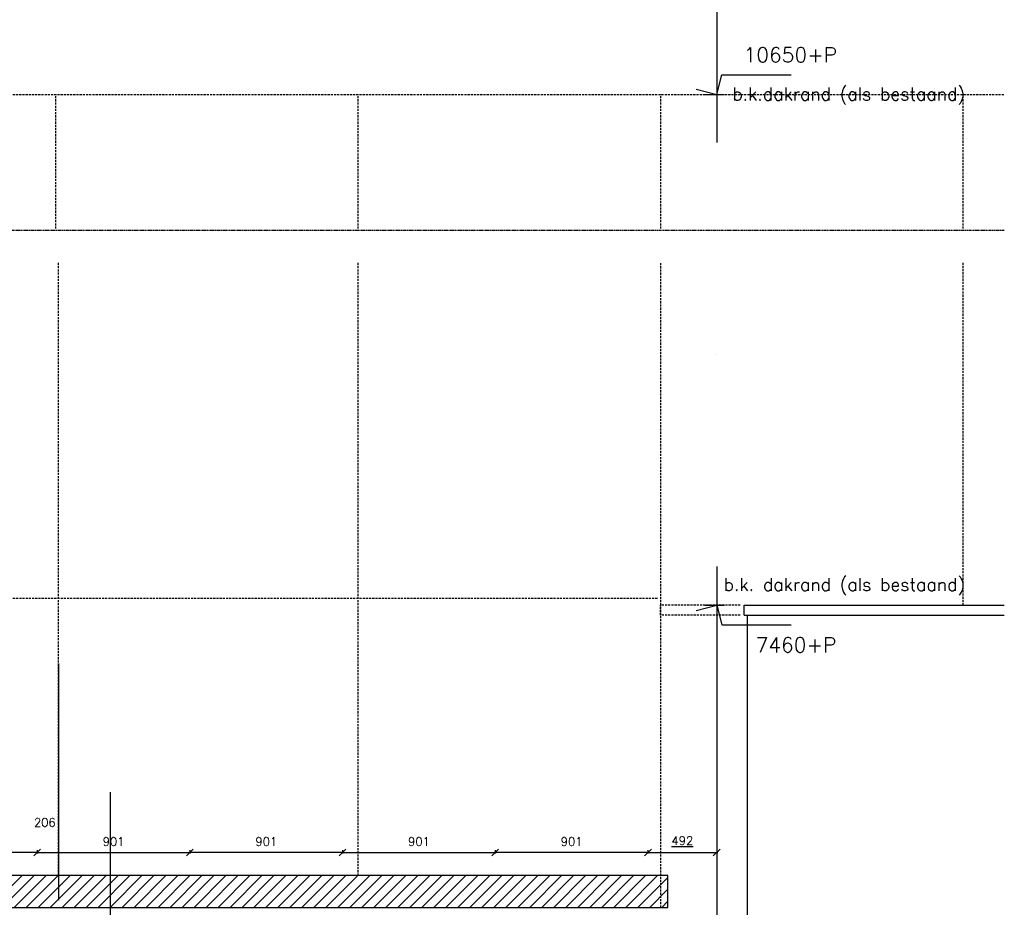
# Model space of a CAD drawing. Extents: x 149262 to 371235, y 141599 to 287858.
# Tile 31 of 60: x 173070 to 178876, y 150065 to 155299. Entities that reach past the tile are written whole.
import ezdxf

# ---------------------------------------------------------------- set-up
doc = ezdxf.new("R2010")
doc.units = 0
doc.header["$LTSCALE"] = 50
doc.header["$MEASUREMENT"] = 0
doc.header["$PDMODE"] = 3
doc.header["$PDSIZE"] = 0.1
for name, pattern in [('DASHDOT', [1, 0.5, -0.25, 0, -0.25]), ('DD1', [2.66667, 1.66667, -0.5, 0, -0.5]), ('HIDDEN', [0.375, 0.25, -0.125]), ('HIDDEN2', [0.1875, 0.125, -0.0625])]:
    doc.linetypes.add(name, pattern=pattern)
doc.layers.get('0').update_dxf_attribs({"linetype": 'CONTINUOUS'})
doc.layers.get('DEFPOINTS').update_dxf_attribs({"linetype": 'CONTINUOUS'})
for name, color, linetype in [('_DETAILNUMMERS', 4, 'CONTINUOUS'), ('A--01A1_ACEER', 1, 'CONTINUOUS'), ('A--L21--', 3, 'CONTINUOUS'), ('A--L21DC1_BUITENWAND', 1, 'HIDDEN'), ('A--L21DC2_BUITENWAND', 2, 'HIDDEN2'), ('A--L27A2_DAKEN', 2, 'CONTINUOUS'), ('A--L31A1_BUITENKOZIJN', 1, 'CONTINUOUS'), ('A--M$1A-_F123-', 1, 'CONTINUOUS'), ('A--M01A1_MAATVOERING', 1, 'CONTINUOUS'), ('A--M01B1_HOOGTE_MAATV', 1, 'CONTINUOUS'), ('A--T01B2_HOOGTE_MAATV', 2, 'CONTINUOUS'), ('A--T01B3_HOOGTE_MAATV', 3, 'CONTINUOUS'), ('AL21-D3-_BUITENWAND', 3, 'CONTINUOUS'), ('STRAMIEN', 8, 'DD1')]:
    doc.layers.add(name, color=color, linetype=linetype)
doc.styles.add('HIEMSTRA', font='romans.shx')
doc.styles.add('HOOGTEXT', font='ROMANS.shx', dxfattribs={"height": 2.5})
doc.dimstyles.get("Standard").update_dxf_attribs({"dimscale": 50, "dimtxt": 2.5, "dimasz": 2, "dimexe": 0.3, "dimexo": 0.3, "dimgap": 2, "dimtad": 1, "dimdec": 0, "dimzin": 0, "dimdsep": 46, "dimtxsty": 'HIEMSTRA', "dimblk1": 'OBLIQUE', "dimblk2": 'OBLIQUE', "dimsah": 1, "dimcen": 0.09, "dimdle": 0.3, "dimclrd": 1, "dimclre": 1, "dimclrt": 2, "dimadec": 0, "dimazin": 0, "dimtfac": 1, "dimtdec": 4, "dimtix": 1, "dimtmove": 2, "dimatfit": 3, "dimldrblk": 'OBLIQUE', "dimfxl": 0, "dimtvp": 625, "dimtolj": 1, "dimtzin": 0, "dimarcsym": 0})

# ---------------------------------------------------------------- blocks, each defined once
blk = doc.blocks.new('HOOGTEP')
at = {"layer": 'A--M01A1_MAATVOERING'}
for p, q in [((0, 0), (0.62, 2.33)), ((0.62, 2.33), (8.79, 2.33)), ((-2.41, 0.65), (0, 0))]:
    blk.add_line(p, q, dxfattribs=at)
at = {"layer": 'A--M01B1_HOOGTE_MAATV'}
blk.add_line((-1.38, 0), (0.91, 0), dxfattribs=at)
at = {"layer": 'A--T01B2_HOOGTE_MAATV', "style": 'HOOGTEXT', "flags": 4}
blk.add_attdef('TEKST', (1.84, -0.67), '', height=1.5, dxfattribs=at)
at = {"layer": 'A--T01B3_HOOGTE_MAATV', "style": 'HOOGTEXT', "flags": 4}
blk.add_attdef('HOOGTE', (1.67, 3.82), '', height=1.75, dxfattribs=at)
blk = doc.blocks.new('_OBLIQUE')
at = {"color": 0, "linetype": 'ByBlock'}
blk.add_line((-0.5, -0.5), (0.5, 0.5), dxfattribs=at)
blk = doc.blocks.new('*D545')
at = {"layer": 'A--M$1A-_F123-', "color": 1, "linetype": 'Continuous', "lineweight": -2}
blk.add_line((173179.2, 150388.1), (172961, 150388.1), dxfattribs=at)
at = {"layer": 'DEFPOINTS', "color": 0, "linetype": 'Continuous'}
for p in [(172967, 150388.1), (172967, 150388.1), (173173.2, 150388.1)]:
    blk.add_point(p, dxfattribs=at)
at = {"layer": 'A--M$1A-_F123-', "color": 1, "linetype": 'Continuous', "lineweight": -2, "xscale": 40, "yscale": 40, "zscale": 40, "rotation": 180}
blk.add_blockref('_OBLIQUE', (172967, 150388.1), dxfattribs=at)
at = {"layer": 'A--M$1A-_F123-', "color": 1, "linetype": 'Continuous', "lineweight": -2, "xscale": 40, "yscale": 40, "zscale": 40}
blk.add_blockref('_OBLIQUE', (173173.2, 150388.1), dxfattribs=at)
at = {"layer": 'A--M$1A-_F123-', "color": 2, "linetype": 'Continuous', "insert": (173218.2, 150565.3), "char_height": 50, "attachment_point": 5, "style": 'HIEMSTRA'}
blk.add_mtext('\\A1;206', dxfattribs=at)
blk = doc.blocks.new('*D546')
at = {"layer": 'A--M$1A-_F123-', "color": 1, "linetype": 'Continuous', "lineweight": -2}
for p, q in [((173167, 150388.1), (174079.5, 150388.1)), ((173173, 150401.6), (173173, 150382.1)), ((174073.5, 150401.6), (174073.5, 150382.1))]:
    blk.add_line(p, q, dxfattribs=at)
at = {"layer": 'DEFPOINTS', "color": 0, "linetype": 'Continuous'}
for p in [(173173, 150407.6), (174073.5, 150407.6), (174073.5, 150388.1)]:
    blk.add_point(p, dxfattribs=at)
at = {"layer": 'A--M$1A-_F123-', "color": 1, "linetype": 'Continuous', "lineweight": -2, "xscale": 40, "yscale": 40, "zscale": 40, "rotation": 180}
blk.add_blockref('_OBLIQUE', (173173, 150388.1), dxfattribs=at)
at = {"layer": 'A--M$1A-_F123-', "color": 1, "linetype": 'Continuous', "lineweight": -2, "xscale": 40, "yscale": 40, "zscale": 40}
blk.add_blockref('_OBLIQUE', (174073.5, 150388.1), dxfattribs=at)
at = {"layer": 'A--M$1A-_F123-', "color": 2, "linetype": 'Continuous', "insert": (173623.3, 150453.1), "char_height": 50, "attachment_point": 5, "style": 'HIEMSTRA'}
blk.add_mtext('\\A1;901', dxfattribs=at)
blk = doc.blocks.new('*D547')
at = {"layer": 'A--M$1A-_F123-', "color": 1, "linetype": 'Continuous', "lineweight": -2}
for p, q in [((174980, 150388.1), (174067.5, 150388.1)), ((174073.5, 150401.6), (174073.5, 150382.1)), ((174974, 150401.6), (174974, 150382.1))]:
    blk.add_line(p, q, dxfattribs=at)
at = {"layer": 'DEFPOINTS', "color": 0, "linetype": 'Continuous'}
for p in [(174073.5, 150407.6), (174073.5, 150388.1), (174974, 150407.6)]:
    blk.add_point(p, dxfattribs=at)
at = {"layer": 'A--M$1A-_F123-', "color": 1, "linetype": 'Continuous', "lineweight": -2, "xscale": 40, "yscale": 40, "zscale": 40, "rotation": 180}
blk.add_blockref('_OBLIQUE', (174073.5, 150388.1), dxfattribs=at)
at = {"layer": 'A--M$1A-_F123-', "color": 1, "linetype": 'Continuous', "lineweight": -2, "xscale": 40, "yscale": 40, "zscale": 40}
blk.add_blockref('_OBLIQUE', (174974, 150388.1), dxfattribs=at)
at = {"layer": 'A--M$1A-_F123-', "color": 2, "linetype": 'Continuous', "insert": (174523.8, 150453.1), "char_height": 50, "attachment_point": 5, "style": 'HIEMSTRA'}
blk.add_mtext('\\A1;901', dxfattribs=at)
blk = doc.blocks.new('*D548')
at = {"layer": 'A--M$1A-_F123-', "color": 1, "linetype": 'Continuous', "lineweight": -2}
for p, q in [((176781, 150388.1), (175868.5, 150388.1)), ((175874.5, 150401.6), (175874.5, 150382.1)), ((176775, 150401.6), (176775, 150382.1))]:
    blk.add_line(p, q, dxfattribs=at)
at = {"layer": 'DEFPOINTS', "color": 0, "linetype": 'Continuous'}
for p in [(175874.5, 150407.6), (175874.5, 150388.1), (176775, 150407.6)]:
    blk.add_point(p, dxfattribs=at)
at = {"layer": 'A--M$1A-_F123-', "color": 1, "linetype": 'Continuous', "lineweight": -2, "xscale": 40, "yscale": 40, "zscale": 40, "rotation": 180}
blk.add_blockref('_OBLIQUE', (175874.5, 150388.1), dxfattribs=at)
at = {"layer": 'A--M$1A-_F123-', "color": 1, "linetype": 'Continuous', "lineweight": -2, "xscale": 40, "yscale": 40, "zscale": 40}
blk.add_blockref('_OBLIQUE', (176775, 150388.1), dxfattribs=at)
at = {"layer": 'A--M$1A-_F123-', "color": 2, "linetype": 'Continuous', "insert": (176324.8, 150453.1), "char_height": 50, "attachment_point": 5, "style": 'HIEMSTRA'}
blk.add_mtext('\\A1;901', dxfattribs=at)
blk = doc.blocks.new('*D549')
at = {"layer": 'A--M$1A-_F123-', "color": 1, "linetype": 'Continuous', "lineweight": -2}
for p, q in [((174968, 150388.1), (175880.5, 150388.1)), ((174974, 150401.6), (174974, 150382.1)), ((175874.5, 150401.6), (175874.5, 150382.1))]:
    blk.add_line(p, q, dxfattribs=at)
at = {"layer": 'DEFPOINTS', "color": 0, "linetype": 'Continuous'}
for p in [(174974, 150407.6), (175874.5, 150407.6), (175874.5, 150388.1)]:
    blk.add_point(p, dxfattribs=at)
at = {"layer": 'A--M$1A-_F123-', "color": 1, "linetype": 'Continuous', "lineweight": -2, "xscale": 40, "yscale": 40, "zscale": 40, "rotation": 180}
blk.add_blockref('_OBLIQUE', (174974, 150388.1), dxfattribs=at)
at = {"layer": 'A--M$1A-_F123-', "color": 1, "linetype": 'Continuous', "lineweight": -2, "xscale": 40, "yscale": 40, "zscale": 40}
blk.add_blockref('_OBLIQUE', (175874.5, 150388.1), dxfattribs=at)
at = {"layer": 'A--M$1A-_F123-', "color": 2, "linetype": 'Continuous', "insert": (175424.3, 150453.1), "char_height": 50, "attachment_point": 5, "style": 'HIEMSTRA'}
blk.add_mtext('\\A1;901', dxfattribs=at)
blk = doc.blocks.new('*D550')
at = {"layer": 'A--M$1A-_F123-', "color": 1, "linetype": 'Continuous', "lineweight": -2}
blk.add_line((176769, 150388.1), (177186.3, 150388.1), dxfattribs=at)
at = {"layer": 'DEFPOINTS', "color": 0, "linetype": 'Continuous'}
for p in [(176775, 150388.1), (177180.3, 150388.1), (177180.3, 150388.1)]:
    blk.add_point(p, dxfattribs=at)
at = {"layer": 'A--M$1A-_F123-', "color": 1, "linetype": 'Continuous', "lineweight": -2, "xscale": 40, "yscale": 40, "zscale": 40, "rotation": 180}
blk.add_blockref('_OBLIQUE', (176775, 150388.1), dxfattribs=at)
at = {"layer": 'A--M$1A-_F123-', "color": 1, "linetype": 'Continuous', "lineweight": -2, "xscale": 40, "yscale": 40, "zscale": 40}
blk.add_blockref('_OBLIQUE', (177180.3, 150388.1), dxfattribs=at)
at = {"layer": 'A--M$1A-_F123-', "color": 2, "linetype": 'Continuous', "insert": (176977.7, 150458.1), "char_height": 50, "attachment_point": 5, "style": 'HIEMSTRA'}
blk.add_mtext('\\A1;\\L492', dxfattribs=at)

msp = doc.modelspace()

# ---------------------------------------------------------------- hatches: boundary and pattern name
at = {"layer": 'A--01A1_ACEER'}
h = msp.add_hatch(dxfattribs=at)
h.set_pattern_fill('ANSI31', color=256, scale=400, style=0)
h.set_pattern_definition([(45, (-24684.6, 51761.105), (-35.355339, 35.355339), [])])
h.paths.add_polyline_path([(169401, 150252), (169401, 150064), (176892.3, 150064), (176892.3, 150252)])
edge = h.paths.add_edge_path(flags=16)
edge.add_line((176892.3, 150252), (169401, 150252))

# ---------------------------------------------------------------- linework, layer by layer
at = {"layer": '_DETAILNUMMERS'}
msp.add_line((173604.1, 150743.6), (173604.1, 149551.8), dxfattribs=at)
at = {"layer": 'A--L21--'}
msp.add_line((177362.4, 144154), (177362.4, 151787), dxfattribs=at)
at = {"layer": 'A--L21DC1_BUITENWAND'}
for p, q in [((169467.4, 154857), (178876.4, 154857)), ((173283.5, 154067), (173283.5, 154857)), ((175066.8, 154067), (175066.8, 154857)), ((176850, 154067), (176850, 154857)), ((178633.3, 154067), (178633.3, 154857)), ((173299.2, 150252), (173299.2, 153867)), ((175066.8, 150252), (175066.8, 153867)), ((176850, 150064), (176850, 153867)), ((178633.3, 151847), (178633.3, 153867)), ((177319.4, 151847), (176849.5, 151847)), ((176849.5, 151787), (176849.5, 151847)), ((177319.4, 151787), (176849.5, 151787))]:
    msp.add_line(p, q, dxfattribs=at)
at = {"layer": 'A--L21DC1_BUITENWAND', "color": 5}
msp.add_line((176830.4, 151887), (169473.4, 151887), dxfattribs=at)
at = {"layer": 'A--L21DC2_BUITENWAND'}
msp.add_line((169467.4, 154057), (178876.4, 154057), dxfattribs=at)
at = {"layer": 'A--L27A2_DAKEN'}
for p, q in [((177342.4, 151847), (178876.4, 151847)), ((177342.4, 151787), (177342.4, 151847)), ((177342.4, 151787), (178876.4, 151787))]:
    msp.add_line(p, q, dxfattribs=at)
at = {"layer": 'A--L31A1_BUITENKOZIJN'}
msp.add_line((173299.6, 151502), (173299.6, 150107), dxfattribs=at)
at = {"layer": 'AL21-D3-_BUITENWAND', "color": 5}
msp.add_lwpolyline([(169401, 150252), (169401, 150064), (176892.3, 150064), (176892.3, 150252)], close=True, dxfattribs=at)
at = {"layer": 'STRAMIEN', "linetype": 'DASHDOT', "ltscale": 100}
msp.add_line((177180.3, 162075.9), (177180.3, 142515.2), dxfattribs=at)
at = {"layer": 'STRAMIEN', "color": 5, "linetype": 'Continuous', "ltscale": 100}
msp.add_line((176892.3, 150252), (169401, 150252), dxfattribs=at)

# ---------------------------------------------------------------- block references
ref = msp.add_blockref('HOOGTEP', (177180.3, 154857), dxfattribs=dict(xscale=50, yscale=50, zscale=50))
ref.add_attrib('TEKST', 'b.k.dakrand (als bestaand)', (177272.3, 154823.4), dxfattribs={"layer": 'A--T01B2_HOOGTE_MAATV', "height": 75, "style": 'HOOGTEXT', "flags": 4})
ref.add_attrib('HOOGTE', '10650+P', (177339, 155048), dxfattribs={"layer": 'A--T01B3_HOOGTE_MAATV', "height": 87.5, "style": 'HOOGTEXT', "flags": 4})
ref = msp.add_blockref('HOOGTEP', (177180.3, 151847), dxfattribs=dict(xscale=-50, yscale=50, zscale=50, rotation=180))
ref.add_attrib('TEKST', 'b.k. dakrand (als bestaand)', (177221.1, 151931), dxfattribs={"layer": 'A--T01B2_HOOGTE_MAATV', "height": 75, "style": 'HOOGTEXT', "flags": 4})
ref.add_attrib('HOOGTE', '7460+P', (177409.8, 151568.5), dxfattribs={"layer": 'A--T01B3_HOOGTE_MAATV', "height": 87.5, "style": 'HOOGTEXT', "flags": 4})

# ---------------------------------------------------------------- dimensions: what is measured, and where the dimension line sits
at = {"layer": 'A--M$1A-_F123-', "linetype": 'Continuous'}
dim = msp.add_linear_dim(base=(172967, 150388.1), p1=(173173.2, 150388.1), p2=(172967, 150388.1), dimstyle='Standard', override={"dimscale": 20}, dxfattribs=at)
dim.commit()
dim.dimension.update_dxf_attribs({"geometry": '*D545', "text_midpoint": (173218.2, 150565.3), "dimtype": 160})
for base, p1, p2, picture, middle in [((174073.5254282, 150388.1204976), (173173.0254282, 150407.6196007), (174073.5254282, 150407.6196007), '*D546', (173623.2754282, 150453.1204976)), ((174073.5254282, 150388.1204976), (174974.0254282, 150407.6196007), (174073.5254282, 150407.6196007), '*D547', (174523.7754282, 150453.1204976)), ((175874.5254282, 150388.1204976), (174974.0254282, 150407.6196007), (175874.5254282, 150407.6196007), '*D549', (175424.2754282, 150453.1204976)), ((175874.5254282, 150388.1204976), (176775.0254282, 150407.6196007), (175874.5254282, 150407.6196007), '*D548', (176324.7754282, 150453.1204976))]:
    dim = msp.add_linear_dim(base=base, p1=p1, p2=p2, dimstyle='Standard', override={"dimscale": 20}, dxfattribs=at)
    dim.commit()
    dim.dimension.update_dxf_attribs({"geometry": picture, "text_midpoint": middle})
dim = msp.add_linear_dim(base=(177180.3, 150388.1), p1=(176775, 150388.1), p2=(177180.3, 150388.1), text='%%u492', dimstyle='Standard', override={"dimscale": 20}, dxfattribs=at)
dim.commit()
dim.dimension.update_dxf_attribs({"geometry": '*D550', "text_midpoint": (176977.7, 150458.1)})

doc.saveas('drawing.dxf')
